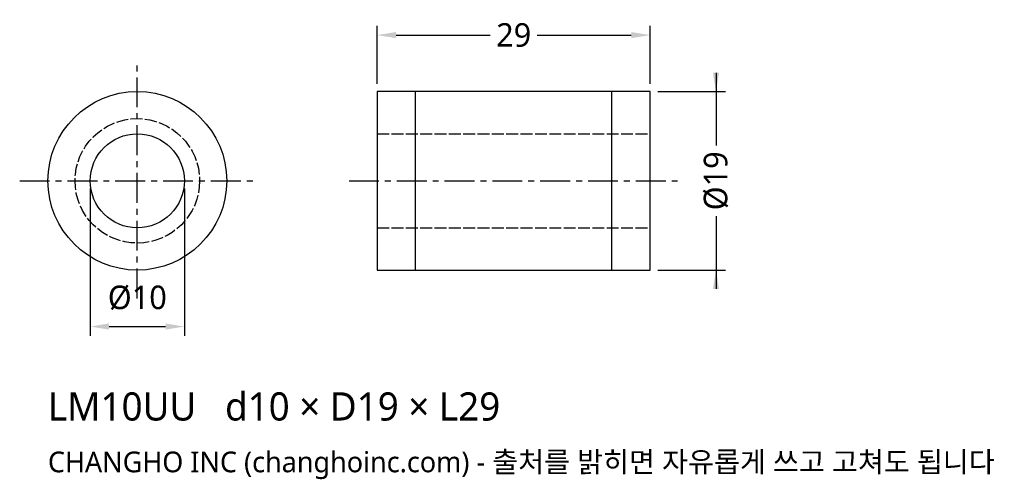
# Model space of a CAD drawing. Header units: millimetres. Extents: x -12 to 92, y -32 to 17.
import ezdxf

# ---------------------------------------------------------------- set-up
doc = ezdxf.new("R2010")
doc.units = ezdxf.units.MM
doc.linetypes.add('CENTER', pattern=[5.08, 3.175, -0.635, 0.635, -0.635])
doc.linetypes.add('DASHED', pattern=[1.524, 1.27, -0.254])
for name, color, linetype in [('문자', 7, 'CONTINUOUS'), ('숨은선', 3, 'DASHED'), ('외형선', 7, 'CONTINUOUS'), ('중심선', 1, 'CENTER'), ('치수', 4, 'CONTINUOUS')]:
    doc.layers.add(name, color=color, linetype=linetype)
doc.styles.add('CH_KOR', font='malgun.ttf')
doc.dimstyles.new('CH_DIM', dxfattribs={"dimtxt": 2.5, "dimasz": 2, "dimexe": 1, "dimexo": 0.8, "dimgap": 0.8, "dimtad": 1, "dimdec": 1, "dimdsep": 46, "dimtxsty": 'CH_KOR', "dimcen": 2.5, "dimclrd": 4, "dimclre": 4, "dimclrt": 4, "dimazin": 3, "dimtfac": 1, "dimtmove": 0, "dimatfit": 3})

# ---------------------------------------------------------------- blocks, each defined once
blk = doc.blocks.new('_CLOSEDFILLED')
at = {"color": 0, "linetype": 'BYBLOCK'}
blk.add_solid([(-1, 0.164), (0, 0), (-1, -0.164)], dxfattribs=at)
blk = doc.blocks.new('*D1')
at = {"color": 4}
for p, q in [((61.5, 11.5), (61.5, 3.75)), ((55.3, 9.5), (62.5, 9.5)), ((61.5, -3.75), (61.5, -11.5)), ((55.3, -9.5), (62.5, -9.5))]:
    blk.add_line(p, q, dxfattribs=at)
at = {"layer": 'Defpoints'}
for p in [(54.5, 9.5), (61.5, 9.5), (54.5, -9.5)]:
    blk.add_point(p, dxfattribs=at)
at = {"layer": '치수', "color": 4, "xscale": 2, "yscale": 2}
for p, rotation in [((61.5, 9.5), 270), ((61.5, -9.5), 90)]:
    blk.add_blockref('_CLOSEDFILLED', p, dxfattribs=dict(at, rotation=rotation))
at = {"layer": '치수', "color": 4, "insert": (61.5, 0), "char_height": 2.5, "attachment_point": 5, "rotation": 90, "style": 'CH_KOR'}
blk.add_mtext('Ø19', dxfattribs=at)
blk = doc.blocks.new('*D2')
at = {"color": 4}
for p, q in [((-5, -0.8), (-5, -16.5)), ((5, -0.8), (5, -16.5)), ((-3, -15.5), (3, -15.5))]:
    blk.add_line(p, q, dxfattribs=at)
at = {"layer": 'Defpoints'}
for p in [(-5, 0), (5, 0), (-5, -15.5)]:
    blk.add_point(p, dxfattribs=at)
at = {"layer": '치수', "color": 4, "xscale": 2, "yscale": 2, "rotation": 180}
blk.add_blockref('_CLOSEDFILLED', (-5, -15.5), dxfattribs=at)
at = {"layer": '치수', "color": 4, "xscale": 2, "yscale": 2}
blk.add_blockref('_CLOSEDFILLED', (5, -15.5), dxfattribs=at)
at = {"layer": '치수', "color": 4, "insert": (0, -12.45), "char_height": 2.5, "attachment_point": 5, "style": 'CH_KOR'}
blk.add_mtext('Ø10', dxfattribs=at)
blk = doc.blocks.new('*D3')
at = {"color": 4}
for p, q in [((25.5, 10.3), (25.5, 16.5)), ((54.5, 10.3), (54.5, 16.5)), ((27.5, 15.5), (37.5, 15.5)), ((42.5, 15.5), (52.5, 15.5))]:
    blk.add_line(p, q, dxfattribs=at)
at = {"layer": 'Defpoints'}
for p in [(25.5, 15.5), (25.5, 9.5), (54.5, 9.5)]:
    blk.add_point(p, dxfattribs=at)
at = {"layer": '치수', "color": 4, "xscale": 2, "yscale": 2, "rotation": 180}
blk.add_blockref('_CLOSEDFILLED', (25.5, 15.5), dxfattribs=at)
at = {"layer": '치수', "color": 4, "xscale": 2, "yscale": 2}
blk.add_blockref('_CLOSEDFILLED', (54.5, 15.5), dxfattribs=at)
at = {"layer": '치수', "color": 4, "insert": (40, 15.5), "char_height": 2.5, "attachment_point": 5, "style": 'CH_KOR'}
blk.add_mtext('29', dxfattribs=at)

msp = doc.modelspace()

# ---------------------------------------------------------------- linework, layer by layer
at = {"layer": '숨은선'}
for p, q in [((25.5, 5), (54.5, 5)), ((25.5, -5), (54.5, -5))]:
    msp.add_line(p, q, dxfattribs=at)
msp.add_circle((0, 0), 6.62, dxfattribs=at)
at = {"layer": '외형선'}
for p, q in [((29.56, -9.5), (29.56, 9.5)), ((50.44, -9.5), (50.44, 9.5))]:
    msp.add_line(p, q, dxfattribs=at)
msp.add_lwpolyline([(25.5, -9.5), (54.5, -9.5), (54.5, 9.5), (25.5, 9.5)], close=True, dxfattribs=at)
for radius in [9.5, 5]:
    msp.add_circle((0, 0), radius, dxfattribs=at)
at = {"layer": '중심선'}
for p, q in [((0, -12.5), (0, 12.5)), ((-12.5, 0), (12.5, 0)), ((22.5, 0), (57.5, 0))]:
    msp.add_line(p, q, dxfattribs=at)

# ---------------------------------------------------------------- texts
at = {"layer": '문자', "style": 'CH_KOR'}
for s, height, p in [('LM10UU   d10 × D19 × L29', 3, (-9.5, -25.5)), ('CHANGHO INC (changhoinc.com) - 출처를 밝히면 자유롭게 쓰고 고쳐도 됩니다', 2.2, (-9.5, -31))]:
    msp.add_text(s, height=height, dxfattribs=at).set_placement(p)

# ---------------------------------------------------------------- dimensions: what is measured, and where the dimension line sits
at = {"layer": '치수'}
dim = msp.add_linear_dim(base=(25.5, 15.5), p1=(25.5, 9.5), p2=(54.5, 9.5), dimstyle='CH_DIM', override={"dimscale": 1}, dxfattribs=at)
dim.commit()
dim.dimension.update_dxf_attribs({"geometry": '*D3', "text_midpoint": (40, 15.5)})
dim = msp.add_linear_dim(base=(61.5, 9.5), p1=(54.5, 9.5), p2=(54.5, -9.5), angle=90, text='Ø19', dimstyle='CH_DIM', override={"dimscale": 1}, dxfattribs=at)
dim.commit()
dim.dimension.update_dxf_attribs({"geometry": '*D1', "text_midpoint": (61.5, 0)})
dim = msp.add_linear_dim(base=(-5, -15.5), p1=(-5, 0), p2=(5, 0), text='Ø10', dimstyle='CH_DIM', override={"dimscale": 1}, dxfattribs=at)
dim.commit()
dim.dimension.update_dxf_attribs({"geometry": '*D2', "text_midpoint": (0, -12.45)})

doc.saveas('drawing.dxf')
